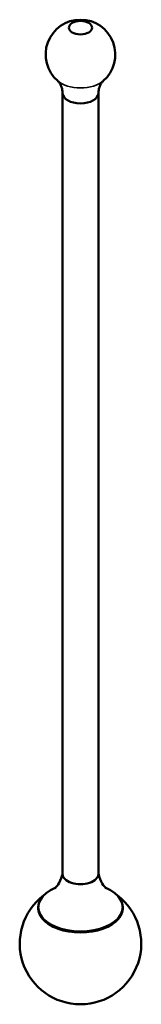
# Model space of a CAD drawing. Header units: millimetres. Extents: x 257 to 610, y 83 to 513.
# Tile 2 of 2: x 576 to 610, y 85 to 361. Entities that reach past the tile are written whole.
import ezdxf

# ---------------------------------------------------------------- set-up
doc = ezdxf.new("R2010")
doc.units = ezdxf.units.MM
doc.header["$LTSCALE"] = 2
doc.layers.add('Visibile (ISO)', color=7, linetype='Continuous', lineweight=50)
doc.layers.add('Visibile sottile (ISO)', color=7, linetype='Continuous', lineweight=35)

msp = doc.modelspace()

# ---------------------------------------------------------------- linework, layer by layer
at = {"layer": 'Visibile (ISO)'}
for p, q in [((588.02, 121.81), (588.02, 340.59)), ((598.02, 121.81), (598.02, 340.59)), ((581.22, 112.5), (581.22, 112.26)), ((604.82, 112.5), (604.82, 112.26))]:
    msp.add_line(p, q, dxfattribs=at)
for centre, radius, start, end in [((593.02, 351.45), 9.75, 310.6625, 229.3375), ((593.02, 102.3), 17, 127.384, 52.616)]:
    msp.add_arc(centre, radius, start, end, dxfattribs=at)
msp.add_ellipse((593.02, 358.96), major_axis=(-3.25, 0), ratio=0.57735, dxfattribs=at)
for centre, major_axis, start_param, end_param in [((593.02, 340.63), (5, 0), 3.16817, 6.256608), ((593.02, 340.63), (5, 0), 3.16817, 6.256608), ((593.02, 121.81), (-5, 0), 0, 3.141593), ((593.02, 121.81), (-5, 0), 0, 3.141593), ((593.02, 112.5), (11.8, 0), 2.198275, 7.226503), ((593.02, 112.26), (11.84, 0), 3.031873, 6.392905), ((593.02, 112.26), (11.8, 0), 3.141593, 6.283185)]:
    msp.add_ellipse(centre, major_axis=major_axis, ratio=0.57735, start_param=start_param, end_param=end_param, dxfattribs=at)
for points, knots in [([(588.02, 340.56), (588, 340.99), (587.94, 341.41), (587.76, 342.17), (587.63, 342.51), (587.37, 343.09), (587.24, 343.33), (586.99, 343.7), (586.89, 343.83), (586.73, 344), (586.68, 344.05), (586.67, 344.06)], [3.6917688, 3.6917688, 3.6917688, 3.6917688, 3.8048073, 3.8048073, 3.9178458, 3.9178458, 4.0308843, 4.0308843, 4.1439227, 4.1439227, 4.2569612, 4.2569612, 4.2569612, 4.2569612]), ([(599.37, 344.06), (599.36, 344.05), (599.31, 344), (599.16, 343.83), (599.05, 343.7), (598.81, 343.33), (598.67, 343.09), (598.41, 342.51), (598.29, 342.17), (598.1, 341.41), (598.04, 340.99), (598.02, 340.56)], [6.2150143, 6.2150143, 6.2150143, 6.2150143, 6.3280528, 6.3280528, 6.4410913, 6.4410913, 6.5541297, 6.5541297, 6.6671682, 6.6671682, 6.7802067, 6.7802067, 6.7802067, 6.7802067]), ([(585.84, 117.78), (585.84, 117.78), (585.9, 117.83), (586.18, 118.1), (586.46, 118.39), (587.16, 119.46), (587.61, 120.34), (587.95, 121.62), (587.99, 121.8), (588.02, 121.97)], [3.2573462, 3.2573462, 3.2573462, 3.2573462, 3.3851839, 3.3851839, 3.5615155, 3.5615155, 3.7775937, 3.7775937, 3.810589, 3.810589, 3.810589, 3.810589]), ([(598.02, 121.97), (598.26, 120.82), (598.68, 119.86), (599.49, 118.49), (599.86, 118.1), (600.16, 117.82), (600.21, 117.78), (600.21, 117.78)], [0.9018, 0.9018, 0.9018, 0.9018, 1.1151662, 1.1151662, 1.337603, 1.337603, 1.4550428, 1.4550428, 1.4550428, 1.4550428])]:
    msp.add_open_spline(points, degree=3, knots=knots, dxfattribs=at)
at = {"layer": 'Visibile sottile (ISO)'}
msp.add_ellipse((593.02, 346.52), major_axis=(7.65, 0), ratio=0.57735, start_param=3.733362, end_param=5.691416, dxfattribs=at)

doc.saveas('drawing.dxf')
